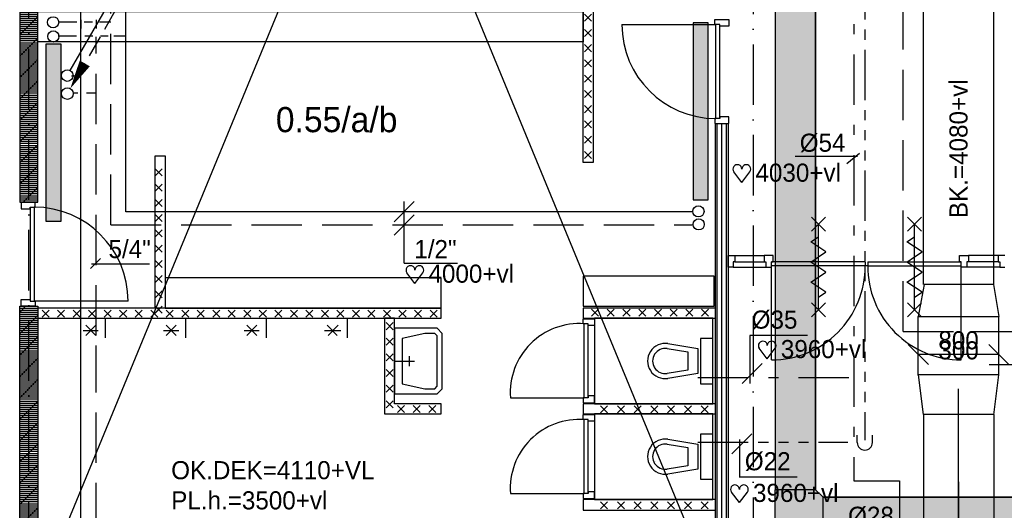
# Model space of a CAD drawing. Extents: x 25315 to 170951, y 867852 to 951952.
# Tile 30 of 119: x 67534 to 77319, y 913725 to 918599. Entities that reach past the tile are written whole.
import ezdxf
from ezdxf.enums import TextEntityAlignment as Align

# ---------------------------------------------------------------- set-up
doc = ezdxf.new("R2010")
doc.units = 0
doc.header["$LTSCALE"] = 100
for name, pattern in [('2322107', [2000, 1000, 1000]), ('2322108', [7, 5, -2]), ('2322109', [10, 5, -2, 1, -2]), ('2322111', [12, 5, -1, 1, -1, 1, -1, 1, -1]), ('CENTER4', [5, 3.125, -0.625, 0.625, -0.625]), ('DASHDOT', [9, 6, -1.5, 0, -1.5]), ('LURETOUR', [6, 4, -2])]:
    doc.linetypes.add(name, pattern=pattern)
doc.layers.get('0').update_dxf_attribs({"linetype": 'CONTINUOUS'})
for name, color, linetype in [('AL$7----_STRAMIEN', 1, 'DASHDOT'), ('ALXAC---_LICHTBETON', 1, 'CONTINUOUS'), ('BOUW', 8, 'CONTINUOUS'), ('KABELGOOT', 8, 'CONTINUOUS'), ('WL531---', 4, 'CONTINUOUS'), ('WL5327--', 4, 'CONTINUOUS'), ('WL561---', 4, 'CONTINUOUS'), ('WL561---_AANVOER', 4, 'CONTINUOUS'), ('WL561---_RETOUR', 4, 'CONTINUOUS'), ('WL570---', 3, 'CONTINUOUS'), ('WL570---_HARTLIJN', 7, 'CONTINUOUS'), ('WL570---_RETOUR', 3, 'CONTINUOUS'), ('WM561---', 1, 'CONTINUOUS'), ('WM570---', 1, 'CONTINUOUS')]:
    doc.layers.add(name, color=color, linetype=linetype)
doc.styles.add('BURO-018', font='BUROFONT.shx', dxfattribs={"height": 180})
doc.styles.add('BURO-025', font='BUROFONT.shx', dxfattribs={"height": 250})

# ---------------------------------------------------------------- blocks, each defined once
blk = doc.blocks.new('2322401')
at = {"color": 0, "linetype": 'CONTINUOUS'}
for p, q in [((-0.5, 0.5, 1), (-0.5, 0.5)), ((-0.5, 0.5, 1), (-0.5, -0.5, 1)), ((0.5, 0.5, 1), (-0.5, 0.5, 1)), ((0.5, 0.5), (-0.5, 0.5)), ((-0.5, 0.5), (-0.5, -0.5)), ((0.5, 0.5, 1), (0.5, 0.5)), ((0.5, -0.5, 1), (0.5, 0.5, 1)), ((0.5, -0.5), (0.5, 0.5)), ((-0.5, -0.5, 1), (-0.5, -0.5)), ((-0.5, -0.5, 1), (0.5, -0.5, 1)), ((-0.5, -0.5), (0.5, -0.5)), ((0.5, -0.5, 1), (0.5, -0.5))]:
    blk.add_line(p, q, dxfattribs=at)
blk = doc.blocks.new('*U35')
at = {"layer": 'ALXAC---_LICHTBETON', "color": 0}
for p, q in [((17649.8, 44834.1), (17719.8, 44904.1)), ((17719.8, 44834.1), (17649.8, 44904.1)), ((17804, 44834.1), (17874, 44904.1)), ((17874, 44834.1), (17804, 44904.1)), ((17958.3, 44834.1), (18028.3, 44904.1)), ((18028.3, 44834.1), (17958.3, 44904.1)), ((18112.5, 44834.1), (18182.5, 44904.1)), ((18182.5, 44834.1), (18112.5, 44904.1)), ((18266.7, 44834.1), (18336.7, 44904.1)), ((18336.7, 44834.1), (18266.7, 44904.1)), ((18420.9, 44834.1), (18490.9, 44904.1)), ((18490.9, 44834.1), (18420.9, 44904.1)), ((18575.2, 44834.1), (18645.2, 44904.1)), ((18645.2, 44834.1), (18575.2, 44904.1)), ((18729.4, 44834.1), (18799.4, 44904.1)), ((18799.4, 44834.1), (18729.4, 44904.1)), ((18883.6, 44834.1), (18953.6, 44904.1)), ((18953.6, 44834.1), (18883.6, 44904.1)), ((19037.9, 44834.1), (19107.9, 44904.1)), ((19107.9, 44834.1), (19037.9, 44904.1)), ((19192.1, 44834.1), (19262.1, 44904.1)), ((19262.1, 44834.1), (19192.1, 44904.1)), ((19346.3, 44834.1), (19416.3, 44904.1)), ((19416.3, 44834.1), (19346.3, 44904.1)), ((19500.6, 44834.1), (19570.6, 44904.1)), ((19570.6, 44834.1), (19500.6, 44904.1)), ((19654.8, 44834.1), (19724.8, 44904.1)), ((19724.8, 44834.1), (19654.8, 44904.1)), ((19809, 44834.1), (19879, 44904.1)), ((19879, 44834.1), (19809, 44904.1)), ((19963.3, 44834.1), (20033.3, 44904.1)), ((20033.3, 44834.1), (19963.3, 44904.1)), ((20117.5, 44834.1), (20187.5, 44904.1)), ((20187.5, 44834.1), (20117.5, 44904.1)), ((20271.7, 44834.1), (20341.7, 44904.1)), ((20341.7, 44834.1), (20271.7, 44904.1)), ((20425.9, 44834.1), (20495.9, 44904.1)), ((20495.9, 44834.1), (20425.9, 44904.1)), ((20580.2, 44834.1), (20650.2, 44904.1)), ((20650.2, 44834.1), (20580.2, 44904.1)), ((20734.4, 44834.1), (20804.4, 44904.1)), ((20804.4, 44834.1), (20734.4, 44904.1)), ((20888.6, 44834.1), (20958.6, 44904.1)), ((20958.6, 44834.1), (20888.6, 44904.1)), ((21042.9, 44834.1), (21112.9, 44904.1)), ((21112.9, 44834.1), (21042.9, 44904.1)), ((21197.1, 44834.1), (21267.1, 44904.1)), ((21267.1, 44834.1), (21197.1, 44904.1)), ((21351.3, 44834.1), (21421.3, 44904.1)), ((21421.3, 44834.1), (21351.3, 44904.1)), ((21505.6, 44834.1), (21575.6, 44904.1)), ((21575.6, 44834.1), (21505.6, 44904.1))]:
    blk.add_line(p, q, dxfattribs=at)
blk = doc.blocks.new('*U34')
at = {"layer": 'ALXAC---_LICHTBETON', "color": 0}
for p, q in [((21193.8, 45734.1), (21263.8, 45804.1)), ((21263.8, 45734.1), (21193.8, 45804.1)), ((21349.3, 45734.1), (21419.3, 45804.1)), ((21419.3, 45734.1), (21349.3, 45804.1)), ((21504.9, 45734.1), (21574.9, 45804.1)), ((21574.9, 45734.1), (21504.9, 45804.1)), ((21152.7, 45689.6), (21082.7, 45759.6)), ((21152.7, 45759.6), (21082.7, 45689.6)), ((21152.7, 45534.1), (21082.7, 45604.1)), ((21152.7, 45604.1), (21082.7, 45534.1)), ((21152.7, 45378.5), (21082.7, 45448.5)), ((21152.7, 45448.5), (21082.7, 45378.5)), ((21152.7, 45223), (21082.7, 45293)), ((21152.7, 45293), (21082.7, 45223)), ((21152.7, 45067.4), (21082.7, 45137.4)), ((21152.7, 45137.4), (21082.7, 45067.4)), ((21152.7, 44911.9), (21082.7, 44981.9)), ((21152.7, 44981.9), (21082.7, 44911.9))]:
    blk.add_line(p, q, dxfattribs=at)
blk = doc.blocks.new('*U36')
at = {"layer": 'ALXAC---_LICHTBETON', "color": 0}
for p, q in [((23152.7, 47473.3), (23082.7, 47543.3)), ((23152.7, 47543.3), (23082.7, 47473.3)), ((23152.7, 47321.8), (23082.7, 47391.8)), ((23152.7, 47391.8), (23082.7, 47321.8)), ((23152.7, 47170.3), (23082.7, 47240.3)), ((23152.7, 47240.3), (23082.7, 47170.3)), ((23152.7, 47018.8), (23082.7, 47088.8)), ((23152.7, 47088.8), (23082.7, 47018.8)), ((23152.7, 46867.3), (23082.7, 46937.3)), ((23152.7, 46937.3), (23082.7, 46867.3)), ((23152.7, 46715.8), (23082.7, 46785.8)), ((23152.7, 46785.8), (23082.7, 46715.8)), ((23152.7, 46564.3), (23082.7, 46634.3)), ((23152.7, 46634.3), (23082.7, 46564.3)), ((23152.7, 46412.8), (23082.7, 46482.8)), ((23152.7, 46482.8), (23082.7, 46412.8)), ((23152.7, 46261.3), (23082.7, 46331.3)), ((23152.7, 46331.3), (23082.7, 46261.3)), ((23152.7, 46109.8), (23082.7, 46179.8)), ((23152.7, 46179.8), (23082.7, 46109.8))]:
    blk.add_line(p, q, dxfattribs=at)
blk = doc.blocks.new('CVHATCH1')
at = {"color": 0, "linetype": 'CONTINUOUS'}
blk.add_solid([(-0.5, -0.5), (0.5, -0.5), (-0.5, 0.5), (0.5, 0.5)], dxfattribs=at)
blk = doc.blocks.new('LU-2D-K-2BC')
at = {"color": 0, "linetype": 'CONTINUOUS'}
for p, q in [((-0.5, 350), (0.5, 350)), ((-0.5, -350), (0.5, -350))]:
    blk.add_line(p, q, dxfattribs=at)
blk = doc.blocks.new('HART')
at = {"color": 1}
for q in [(-39.7, 52.4), (39.7, 52.4)]:
    blk.add_line((0, 0), q, dxfattribs=at)
for centre, start, end in [((-22.1, 65.7), 0, 217.1867), ((22.1, 65.7), 322.8133, 180)]:
    blk.add_arc(centre, 22.1, start, end, dxfattribs=at)
blk = doc.blocks.new('LU-2D-K-320')
at = {"color": 0, "linetype": 'CONTINUOUS'}
for p, q in [((-0.5, 400), (0.5, 400)), ((-0.5, -400), (0.5, -400))]:
    blk.add_line(p, q, dxfattribs=at)
blk = doc.blocks.new('*U206', base_point=(76945.6, 142437.6))
at = {"layer": 'WM570---', "color": 1, "linetype": 'CONTINUOUS'}
for p, q in [((76445.9, 142537.3), (76645.3, 142337.9)), ((77245.9, 142537.3), (77445.3, 142337.9)), ((77345.6, 142437.6), (76545.6, 142437.6))]:
    blk.add_line(p, q, dxfattribs=at)
at = {"layer": 'WM570---', "color": 1, "linetype": 'CONTINUOUS', "style": 'BURO-018'}
for s, p in [('800', (76945.6, 142487.6)), ('300', (76945.6, 142387.6))]:
    blk.add_text(s, height=180, dxfattribs=at).set_placement(p, align=Align.CENTER)
blk = doc.blocks.new('LDS')
at = {"color": 0, "linetype": 'CONTINUOUS'}
for p, q in [((0, 1), (1, 1)), ((0, -1), (1, -1))]:
    blk.add_line(p, q, dxfattribs=at)
blk.add_arc((0, 0), 1, 90, 270, dxfattribs=at)
blk = doc.blocks.new('*U265', base_point=(72036.9, 610818.1))
at = {"color": 0, "linetype": 'CONTINUOUS'}
for p, q in [((72136.9, 610918.1), (71936.9, 610718.1)), ((72036.9, 610306.5), (72036.9, 610918.1)), ((72136.9, 610786.5), (71936.9, 610586.5)), ((72036.9, 610306.5), (72566.9, 610306.5))]:
    blk.add_line(p, q, dxfattribs=at)
at = {"color": 0, "linetype": 'CONTINUOUS', "style": 'BURO-018'}
blk.add_text('1/2"', height=180, dxfattribs=at).set_placement((72136.9, 610356.5))
blk = doc.blocks.new('LDV1107')
at = {"color": 0, "linetype": 'CONTINUOUS'}
blk.add_line((0.25, 0.433), (6.75, 11.691), dxfattribs=at)
blk.add_lwpolyline([(6.75, 11.691, 0, 1, 0), (5.5, 9.526, 1, 1, 0)], format="xyseb", dxfattribs=at)
blk.add_circle((0, 0), 0.5, dxfattribs=at)
blk = doc.blocks.new('LDV3108')
at = {"color": 0, "linetype": 'CONTINUOUS'}
for p, q in [((6.75, 11.691), (5.813, 10.068)), ((5.438, 9.418), (4.5, 7.794)), ((4.125, 7.145), (3.188, 5.521)), ((2.813, 4.871), (1.875, 3.248)), ((1.5, 2.598), (0.563, 0.974))]:
    blk.add_line(p, q, dxfattribs=at)
blk.add_lwpolyline([(0.25, 0.433, 0, 1, 0), (1.5, 2.598, 1, 1, 0)], format="xyseb", dxfattribs=at)
blk.add_circle((0, 0), 0.5, dxfattribs=at)

msp = doc.modelspace()

# ---------------------------------------------------------------- hatches: boundary and pattern name
at = {"layer": 'BOUW'}
h = msp.add_hatch(dxfattribs=at)
h.set_pattern_fill('PREFBET', color=256, style=0)
h.set_pattern_definition([(45, (50105.92, 871110.6), (-106.066, 106.066), [])])
h.paths.add_polyline_path([(67533.6, 921716.3), (67533.6, 916786.7), (67713.6, 916786.7), (67713.6, 921716.3)])
h = msp.add_hatch(dxfattribs=at)
h.set_pattern_fill('RASTER50', color=256, scale=100, style=0)
h.set_pattern_definition([(0, (50105.92, 871110.6), (0, 20), [])])
h.paths.add_polyline_path([(67533.6, 921716.3), (67533.6, 916786.7), (67713.6, 916786.7), (67713.6, 921716.3)])
h = msp.add_hatch(dxfattribs=at)
h.set_pattern_fill('PREFBET', color=256, style=0)
h.set_pattern_definition([(45, (50105.92, 871110.6), (-106.066, 106.066), [])])
h.paths.add_polyline_path([(67533.6, 912587.5), (67533.6, 915752.7), (67713.6, 915752.7), (67713.6, 912587.5)])
h = msp.add_hatch(dxfattribs=at)
h.set_pattern_fill('RASTER50', color=256, scale=100, style=0)
h.set_pattern_definition([(0, (50105.92, 871110.6), (0, 20), [])])
h.paths.add_polyline_path([(67533.6, 912587.5), (67533.6, 915752.7), (67713.6, 915752.7), (67713.6, 912587.5)])
at = {"layer": 'WL531---'}
h = msp.add_hatch(dxfattribs=at)
h.set_pattern_fill('KABELGT', color=8, scale=7, style=0)
h.set_pattern_definition([(0, (8e-11, 771568.626), (21.875, 43.75), [0.7, -43.75])])
h.paths.add_polyline_path([(75043.1, 913929.1), (75443.1, 913929.1), (75443.1, 919230.7), (75044.7, 919230.7), (75043.1, 919229.1)])
h.paths.add_polyline_path([(75518.1, 913854.1), (75518.1, 913454.1), (81816.7, 913454.1), (81816.7, 913854.1)])
h.paths.add_polyline_path([(75043.1, 913929.1), (75043.1, 913454.1), (75518.1, 913454.1), (75518.1, 913854.1), (75443.1, 913929.1)])
h.paths.add_polyline_path([(75312.9, 913454.1), (75042.9, 913454.1), (75042.9, 911212.5), (75312.9, 911212.5)])

# ---------------------------------------------------------------- linework, layer by layer
at = {"color": 3, "linetype": 'CONTINUOUS'}
msp.add_line((77214.1, 914677.1), (76519.8, 914677.1), dxfattribs=at)
at = {"layer": 'AL$7----_STRAMIEN', "color": 1}
for p, q in [((67623.6, 877205.8), (67623.6, 949020.5)), ((74823.6, 948957), (74823.6, 883660.9))]:
    msp.add_line(p, q, dxfattribs=at)
at = {"layer": 'BOUW'}
for p, q in [((74448.6, 912882.6), (74448.6, 917567.3)), ((74448.6, 917567.3), (74573.6, 917567.3)), ((74463.6, 912867.6), (74463.6, 917567.3)), ((74511.1, 912820.1), (74511.1, 917567.3)), ((74558.6, 912772.6), (74558.6, 917567.3)), ((74573.6, 917567.3), (74573.6, 912757.6)), ((68878.6, 915732.7), (68878.6, 917247.7)), ((68878.6, 917247.7), (68978.6, 917247.7)), ((68978.6, 917247.7), (68978.6, 915732.7)), ((68948.6, 917116.9), (68878.6, 917046.9)), ((68948.6, 917046.9), (68878.6, 917116.9)), ((68948.6, 916965.4), (68878.6, 916895.4)), ((68948.6, 916895.4), (68878.6, 916965.4)), ((67549.1, 916786.7), (67549.1, 916719.7)), ((67688.1, 916786.7), (67549.1, 916786.7)), ((67688.1, 916736.7), (67688.1, 916786.7)), ((68948.6, 916813.9), (68878.6, 916743.9)), ((68948.6, 916743.9), (68878.6, 916813.9)), ((67549.1, 916719.7), (67637.1, 916719.7)), ((67637.1, 916736.7), (67637.1, 915802.7)), ((67637.1, 916736.7), (67688.1, 916736.7)), ((67637.1, 916719.7), (67637.1, 916736.7)), ((67677.1, 916736.7), (67677.1, 915802.7)), ((68948.6, 916662.4), (68878.6, 916592.4)), ((68948.6, 916592.4), (68878.6, 916662.4)), ((68948.6, 916510.9), (68878.6, 916440.9)), ((68948.6, 916440.9), (68878.6, 916510.9)), ((68948.6, 916359.4), (68878.6, 916289.4)), ((68948.6, 916289.4), (68878.6, 916359.4)), ((68948.6, 916207.9), (68878.6, 916137.9)), ((68948.6, 916137.9), (68878.6, 916207.9)), ((74640.6, 916255.6), (74933.1, 916255.6)), ((74640.6, 916192.6), (74933.1, 916192.6)), ((75936.1, 916192.6), (75936.1, 916152.6)), ((75961.1, 916192.6), (75961.1, 916152.6)), ((77256.6, 916255.6), (76964.1, 916255.6)), ((77256.6, 916192.6), (76964.1, 916192.6)), ((77256.6, 916255.6), (77256.6, 916192.6)), ((77323.6, 916255.6), (77256.6, 916255.6)), ((77256.6, 916192.6), (77273.6, 916192.6)), ((77273.6, 916192.6), (77273.6, 916141.6)), ((74623.6, 916141.6), (74950.1, 916141.6)), ((75961.1, 916152.6), (75936.1, 916152.6)), ((77273.6, 916141.6), (76947.1, 916141.6)), ((77273.6, 916141.6), (77323.6, 916141.6)), ((68948.6, 916056.4), (68878.6, 915986.4)), ((68948.6, 915986.4), (68878.6, 916056.4)), ((74434, 916051.7), (73134.1, 916051.7)), ((73134.1, 916051.7), (73134.1, 915751.7)), ((74434, 915751.7), (74434, 916051.7)), ((68948.6, 915904.9), (68878.6, 915834.9)), ((68948.6, 915834.9), (68878.6, 915904.9)), ((67549.1, 915819.7), (67637.1, 915819.7)), ((67549.1, 915752.7), (67549.1, 915819.7)), ((67637.1, 915819.7), (67637.1, 915802.7)), ((67637.1, 915802.7), (67688.1, 915802.7)), ((68611.1, 915802.7), (67677.1, 915802.7)), ((67688.1, 915802.7), (67688.1, 915752.7)), ((67688.1, 915752.7), (67549.1, 915752.7)), ((68948.6, 915753.4), (68878.6, 915683.4)), ((68948.6, 915683.4), (68878.6, 915753.4)), ((68978.6, 915732.7), (68878.6, 915732.7)), ((74448.6, 915732.7), (73133.6, 915732.7)), ((73133.6, 915732.7), (73133.6, 915632.7)), ((73134.1, 915751.7), (74434, 915751.7)), ((73216.7, 915653), (73286.7, 915723)), ((73286.7, 915653), (73216.7, 915723)), ((73373, 915653), (73443, 915723)), ((73443, 915653), (73373, 915723)), ((73529.2, 915653), (73599.2, 915723)), ((73599.2, 915653), (73529.2, 915723)), ((73685.5, 915653), (73755.5, 915723)), ((73755.5, 915653), (73685.5, 915723)), ((73841.7, 915653), (73911.7, 915723)), ((73911.7, 915653), (73841.7, 915723)), ((73998, 915653), (74068, 915723)), ((74068, 915653), (73998, 915723)), ((74154.2, 915653), (74224.2, 915723)), ((74224.2, 915653), (74154.2, 915723)), ((74310.5, 915653), (74380.5, 915723)), ((74380.5, 915653), (74310.5, 915723)), ((74448.6, 915632.7), (74448.6, 915732.7)), ((68381.9, 915632.7), (68381.9, 915437.7)), ((73133.6, 915632.7), (73258.6, 915632.7)), ((73133.6, 915577.7), (73133.6, 915627.7)), ((73133.6, 915627.7), (73247.6, 915627.7)), ((74423.6, 915632.7), (73247.6, 915632.7)), ((73247.6, 915632.7), (73247.6, 914782.7)), ((73247.6, 915627.7), (73247.6, 915560.7)), ((73258.6, 915632.7), (74448.6, 915632.7)), ((73258.6, 915632.7), (73258.6, 915632.7)), ((74423.6, 914782.7), (74423.6, 915632.7)), ((68164.4, 915512.7), (68314.4, 915512.7)), ((68189.4, 915462.7), (68289.4, 915562.7)), ((68189.4, 915562.7), (68289.4, 915462.7)), ((68989.4, 915462.7), (69089.4, 915562.7)), ((68989.4, 915562.7), (69089.4, 915462.7)), ((71258.6, 915532.7), (71258.6, 914882.7)), ((71558.6, 915532.7), (71258.6, 915532.7)), ((71683.6, 915532.7), (71558.6, 915532.7)), ((71733.6, 915482.7), (71683.6, 915532.7)), ((73184.6, 915577.7), (73133.6, 915577.7)), ((73144.6, 914843.7), (73144.6, 915577.7)), ((73184.6, 914843.7), (73184.6, 915577.7)), ((73184.6, 915560.7), (73184.6, 915577.7)), ((73247.6, 915560.7), (73184.6, 915560.7)), ((71558.6, 915482.7), (71333.6, 915432.7)), ((71333.6, 915432.7), (71333.6, 914982.7)), ((71658.6, 915482.7), (71558.6, 915482.7)), ((71683.6, 915457.7), (71658.6, 915482.7)), ((71683.6, 914957.7), (71683.6, 915457.7)), ((71733.6, 914932.7), (71733.6, 915482.7)), ((74298.6, 915432.7), (74298.6, 914982.7)), ((74423.6, 915432.7), (74298.6, 915432.7)), ((74423.6, 914982.7), (74423.6, 915432.7)), ((73968.4, 915331.1), (74173.6, 915298.1)), ((73976.4, 915380.5), (74273.6, 915332.7)), ((74273.6, 915332.7), (74273.6, 915082.7)), ((71258.6, 915207.7), (71458.6, 915207.7)), ((71408.6, 915157.7), (71408.6, 915257.7)), ((74173.6, 915298.1), (74173.6, 915117.3)), ((73848.6, 915157.7), (73848.6, 915157.7)), ((74173.6, 915117.3), (73968.4, 915084.3)), ((74273.6, 915082.7), (73976.4, 915034.9)), ((74023.6, 915032.7), (74023.6, 915032.7)), ((71333.6, 914982.7), (71558.6, 914932.7)), ((71558.6, 914932.7), (71658.6, 914932.7)), ((71658.6, 914932.7), (71683.6, 914957.7)), ((71683.6, 914882.7), (71733.6, 914932.7)), ((74298.6, 914982.7), (74423.6, 914982.7)), ((71258.6, 914882.7), (71558.6, 914882.7)), ((71558.6, 914882.7), (71683.6, 914882.7)), ((72410.6, 914843.7), (73144.6, 914843.7)), ((73133.6, 914843.7), (73133.6, 914793.7)), ((73184.6, 914843.7), (73133.6, 914843.7)), ((73184.6, 914860.7), (73184.6, 914843.7)), ((73247.6, 914860.7), (73184.6, 914860.7)), ((73247.6, 914793.7), (73247.6, 914860.7)), ((73133.6, 914793.7), (73247.6, 914793.7)), ((74448.6, 914782.7), (73133.6, 914782.7)), ((73133.6, 914782.7), (73133.6, 914682.7)), ((73247.6, 914782.7), (74423.6, 914782.7)), ((73306.8, 914693.3), (73376.8, 914763.3)), ((73376.8, 914693.3), (73306.8, 914763.3)), ((73473.2, 914693.3), (73543.2, 914763.3)), ((73543.2, 914693.3), (73473.2, 914763.3)), ((73639.7, 914693.3), (73709.7, 914763.3)), ((73709.7, 914693.3), (73639.7, 914763.3)), ((73806.1, 914693.3), (73876.1, 914763.3)), ((73876.1, 914693.3), (73806.1, 914763.3)), ((73972.5, 914693.3), (74042.5, 914763.3)), ((74042.5, 914693.3), (73972.5, 914763.3)), ((74139, 914693.3), (74209, 914763.3)), ((74209, 914693.3), (74139, 914763.3)), ((74305.4, 914693.3), (74375.4, 914763.3)), ((74375.4, 914693.3), (74305.4, 914763.3)), ((74448.6, 914682.7), (74448.6, 914782.7)), ((73133.6, 914682.7), (74448.6, 914682.7)), ((73133.6, 914626), (73133.6, 914676)), ((73133.6, 914676), (73247.6, 914676)), ((73184.6, 914626), (73133.6, 914626)), ((73144.6, 913892), (73144.6, 914626)), ((73184.6, 914609), (73184.6, 914626)), ((73184.6, 913892), (73184.6, 914626)), ((74423.6, 914682.7), (73247.6, 914682.7)), ((73247.6, 914682.7), (73247.6, 913832.7)), ((73247.6, 914676), (73247.6, 914609)), ((74423.6, 913832.7), (74423.6, 914682.7)), ((73247.6, 914609), (73184.6, 914609)), ((73976.4, 914430.5), (74273.6, 914382.7)), ((74298.6, 914482.7), (74298.6, 914032.7)), ((74423.6, 914482.7), (74298.6, 914482.7)), ((74423.6, 914032.7), (74423.6, 914482.7)), ((73968.4, 914381.1), (74173.6, 914348.1)), ((74173.6, 914348.1), (74173.6, 914167.3)), ((74273.6, 914382.7), (74273.6, 914132.7)), ((73848.6, 914207.7), (73848.6, 914207.7)), ((74173.6, 914167.3), (73968.4, 914134.3)), ((74273.6, 914132.7), (73976.4, 914084.9)), ((74023.6, 914082.7), (74023.6, 914082.7)), ((74298.6, 914032.7), (74423.6, 914032.7)), ((72410.6, 913892), (73144.6, 913892)), ((73133.6, 913892), (73133.6, 913842)), ((73184.6, 913892), (73133.6, 913892)), ((73133.6, 913842), (73247.6, 913842)), ((74448.6, 913832.7), (73133.6, 913832.7)), ((73133.6, 913832.7), (73133.6, 913725.7)), ((73184.6, 913909), (73184.6, 913892)), ((73247.6, 913909), (73184.6, 913909)), ((73247.6, 913842), (73247.6, 913909)), ((73247.6, 913832.7), (74423.6, 913832.7)), ((74448.6, 913725.7), (74448.6, 913832.7)), ((73306.8, 913739.7), (73376.8, 913809.7)), ((73376.8, 913739.7), (73306.8, 913809.7)), ((73473.2, 913739.7), (73543.2, 913809.7)), ((73543.2, 913739.7), (73473.2, 913809.7)), ((73639.7, 913739.7), (73709.7, 913809.7)), ((73709.7, 913739.7), (73639.7, 913809.7)), ((73806.1, 913739.7), (73876.1, 913809.7)), ((73876.1, 913739.7), (73806.1, 913809.7)), ((73972.5, 913739.7), (74042.5, 913809.7)), ((74042.5, 913739.7), (73972.5, 913809.7)), ((74139, 913739.7), (74209, 913809.7)), ((74209, 913739.7), (74139, 913809.7)), ((74305.4, 913739.7), (74375.4, 913809.7)), ((74375.4, 913739.7), (74305.4, 913809.7)), ((73133.6, 913725.7), (74448.6, 913725.7))]:
    msp.add_line(p, q, dxfattribs=at)
for points in [[(67533.6, 921716.3), (67533.6, 916786.7), (67713.6, 916786.7), (67713.6, 921716.3)], [(73133.6, 918379.7), (67713.6, 918379.7), (67713.6, 918679.7), (73133.6, 918679.7)], [(73233.6, 918694.7), (73233.6, 917179.7), (73133.6, 917179.7), (73133.6, 918694.7)], [(68978.6, 915732.7), (71723.6, 915732.7), (71723.6, 916032.7), (68978.6, 916032.7)], [(67533.6, 912587.5), (67533.6, 915752.7), (67713.6, 915752.7), (67713.6, 912587.5)], [(71723.6, 915732.7), (67713.6, 915732.7), (67713.6, 915632.7), (71723.6, 915632.7)], [(71723.6, 914782.7), (71258.6, 914782.7), (71258.6, 915632.7), (71158.6, 915632.7), (71158.6, 914682.7), (71723.6, 914682.7)]]:
    msp.add_lwpolyline(points, close=True, dxfattribs=at)
for points in [[(73518.6, 918551.3), (74452.6, 918551.3)], [(74441.6, 918601.3), (74580.6, 918601.3), (74580.6, 918534.3), (74492.6, 918534.3), (74492.6, 918551.3), (74441.6, 918551.3), (74441.6, 918601.3)], [(74452.6, 917617.3), (74452.6, 918551.3)], [(74492.6, 917617.3), (74492.6, 918551.3)], [(74441.6, 917567.3), (74580.6, 917567.3), (74580.6, 917634.3), (74492.6, 917634.3), (74492.6, 917617.3), (74441.6, 917617.3), (74441.6, 917567.3)], [(75401.1, 916496.6), (75541.1, 916636.6)], [(75541.1, 916496.6), (75401.1, 916636.6)], [(76356.1, 916496.6), (76496.1, 916636.6)], [(76496.1, 916496.6), (76356.1, 916636.6)], [(75471.1, 915716.6), (75471.1, 916566.6)], [(76426.1, 915716.6), (76426.1, 916566.6)], [(75471.1, 916241.6), (75546.1, 916291.6), (75396.1, 916391.6), (75471.1, 916441.6)], [(76426.1, 916241.6), (76501.1, 916291.6), (76351.1, 916391.6), (76426.1, 916441.6)], [(74573.6, 916141.6), (74573.6, 916255.6), (74640.6, 916255.6), (74640.6, 916192.6), (74623.6, 916192.6), (74623.6, 916141.6), (74573.6, 916141.6)], [(74950.1, 916141.6), (75006.1, 916141.6), (75006.1, 916192.6), (75023.1, 916192.6), (75023.1, 916255.6), (74933.1, 916255.6), (74933.1, 916192.6), (74950.1, 916192.6), (74950.1, 916141.6), (75006.1, 916141.6)], [(75936.1, 916192.6), (75006.1, 916192.6)], [(75471.1, 916041.6), (75546.1, 916091.6), (75396.1, 916191.6), (75471.1, 916241.6)], [(75961.1, 916192.6), (76891.1, 916192.6)], [(76426.1, 916041.6), (76501.1, 916091.6), (76351.1, 916191.6), (76426.1, 916241.6)], [(76947.1, 916141.6), (76891.1, 916141.6), (76891.1, 916192.6), (76874.1, 916192.6), (76874.1, 916255.6), (76964.1, 916255.6), (76964.1, 916192.6), (76947.1, 916192.6), (76947.1, 916141.6), (76891.1, 916141.6)], [(75006.1, 915218.6), (75006.1, 916152.6)], [(75936.1, 916152.6), (75006.1, 916152.6)], [(75961.1, 916152.6), (76891.1, 916152.6)], [(76891.1, 915218.6), (76891.1, 916152.6)], [(75471.1, 915841.6), (75546.1, 915891.6), (75396.1, 915991.6), (75471.1, 916041.6)], [(76426.1, 915841.6), (76501.1, 915891.6), (76351.1, 915991.6), (76426.1, 916041.6)], [(75401.1, 915646.6), (75541.1, 915786.6)], [(75541.1, 915646.6), (75401.1, 915786.6)], [(76356.1, 915646.6), (76496.1, 915786.6)], [(76496.1, 915646.6), (76356.1, 915786.6)], [(69181.9, 915632.7), (69181.9, 915437.7)], [(69981.9, 915632.7), (69981.9, 915437.7)], [(70788.6, 915632.7), (70788.6, 915437.7)], [(68964.4, 915512.7), (69114.4, 915512.7)], [(69764.4, 915512.7), (69914.4, 915512.7)], [(69789.4, 915562.7), (69889.4, 915462.7)], [(69789.4, 915462.7), (69889.4, 915562.7)], [(70564.4, 915512.7), (70714.4, 915512.7)], [(70574.4, 915512.7), (70724.4, 915512.7)], [(70589.4, 915562.7), (70689.4, 915462.7)], [(70599.4, 915462.7), (70699.4, 915562.7)]]:
    msp.add_lwpolyline(points, dxfattribs=at)
for centre, radius, start, end in [((74452.6, 918551.3), 934, 180, 270), ((67677.1, 915802.7), 934, 0, 90), ((75005.5, 916149.2), 930.6, 270.03613, 0.20977), ((76891.7, 916149.2), 930.6, 179.79023, 269.96387), ((73094.5, 914893.7), 685.8, 85.8145, 184.1855), ((73948.6, 915207.7), 175, 80.86729, 279.13271), ((73948.6, 915207.7), 125, 80.86729, 279.13271), ((73094.5, 913942), 685.8, 85.8145, 184.1855), ((73948.6, 914257.7), 175, 80.86729, 279.13271), ((73948.6, 914257.7), 125, 80.86729, 279.13271)]:
    msp.add_arc(centre, radius, start, end, dxfattribs=at)
at = {"layer": 'KABELGOOT', "color": 8}
for p, q in [((75043.1, 922247.7, 3650), (75043.1, 913929.1, 3650)), ((75043.1, 922247.7, 3710), (75043.1, 913929.1, 3710)), ((75443.1, 913929.1, 3710), (75443.1, 922247.7, 3710)), ((75443.1, 922247.7, 3650), (75443.1, 913929.1, 3650)), ((75443.1, 913929.1, 3650), (75043.1, 913929.1, 3650)), ((75043.1, 913454.1, 3650), (75043.1, 913929.1, 3650)), ((75443.1, 913929.1, 3650), (75443.1, 913929.1, 3650)), ((75443.1, 913929.1, 3650), (75518.1, 913854.1, 3650)), ((99727.7, 913854.1, 3710), (75518.1, 913854.1, 3710)), ((75518.1, 913854.1, 3650), (99727.7, 913854.1, 3650)), ((75518.1, 913854.1, 3650), (75518.1, 913854.1, 3650)), ((75518.1, 913454.1, 3650), (75518.1, 913854.1, 3650))]:
    msp.add_line(p, q, dxfattribs=at)
at = {"layer": 'WL531---', "linetype": '2322109'}
for p, q in [((75824.3, 920254.1), (75824.3, 914018)), ((74273.6, 915044.9), (75824.3, 915044.9)), ((75824.3, 914018), (76277.4, 914018)), ((76277.4, 914018), (76277.4, 912662.8))]:
    msp.add_line(p, q, dxfattribs=at)
at = {"layer": 'WL5327--', "linetype": '2322111'}
for p, q in [((75933.1, 923100.4), (75933.1, 914420.4)), ((74273.6, 914402), (75762.4, 914402))]:
    msp.add_line(p, q, dxfattribs=at)
at = {"layer": 'WL561---', "color": 1}
for p, q in [((75755, 917170.4), (75879.7, 917271.7)), ((68246.1, 916173.2), (68824.1, 916173.2))]:
    msp.add_line(p, q, dxfattribs=at)
for centre in [(67865.4, 918573.2), (67868, 918432.9), (74279, 916694.5), (74281.7, 916565.3)]:
    msp.add_circle(centre, 55.7, dxfattribs=at)
at = {"layer": 'WL561---_AANVOER', "linetype": '2322107'}
for p, q in [((68588.2, 916691.2), (68588.2, 921289.7)), ((68142.5, 913101.1), (68142.5, 918701.3)), ((68096.9, 918434.9), (67917.6, 918434.9)), ((68259.9, 918434.9), (68179.5, 918434.9)), ((68413.6, 918434.9), (68335.6, 918434.9)), ((68588.2, 918434.9), (68468.7, 918434.9)), ((68048.8, 918040.9), (68143.3, 918040.9)), ((74221.1, 916691.2), (68588.2, 916691.2))]:
    msp.add_line(p, q, dxfattribs=at)
at = {"layer": 'WL561---_RETOUR', "linetype": '2322108'}
for p, q in [((76312.4, 915502), (76312.4, 921548)), ((68438.2, 916559.6), (68438.2, 921254.6)), ((67921.5, 918578), (68102.6, 918578)), ((68142.2, 918596.4), (68142.2, 918512)), ((68173.6, 918578), (68255.6, 918578)), ((68293.7, 918596.4), (68293.7, 918512)), ((68326.6, 918578), (68438.2, 918578)), ((68292.5, 915461.5), (68292.5, 918427)), ((68067.9, 917871.9), (68112.3, 917871.9)), ((68196.5, 917871.9), (68294.1, 917871.9)), ((68438.2, 916559.6), (74217.2, 916559.6)), ((76312.4, 915502), (82957.6, 915495.2)), ((68292.5, 913496), (68292.5, 915361.9))]:
    msp.add_line(p, q, dxfattribs=at)
at = {"layer": 'WL570---', "color": 1}
msp.add_line((77167.7, 915172.3), (78875, 915172.3), dxfattribs=at)
at = {"layer": 'WL570---_HARTLIJN', "color": 1, "linetype": 'CONTINUOUS'}
msp.add_line((75861.3, 917240.9), (75239.3, 917240.3), dxfattribs=at)
at = {"layer": 'WL570---_RETOUR', "linetype": 'LURETOUR'}
for p, q in [((76522.4, 915968.6), (76464.1, 915651.7)), ((77266.3, 915651.7), (77214.1, 915968.6)), ((76461.4, 915071.8), (76514.1, 914674.1)), ((77214.1, 914674.1), (77264.1, 915071.8))]:
    msp.add_line(p, q, dxfattribs=at)
at = {"layer": 'WL570---_RETOUR', "linetype": 'CONTINUOUS'}
for p, q in [((77214.1, 915968.6), (76522.4, 915968.6)), ((76464.1, 915651.7), (77266.3, 915651.7)), ((77264.1, 915071.8), (76461.4, 915071.8))]:
    msp.add_line(p, q, dxfattribs=at)
at = {"layer": 'WL570---_RETOUR', "color": 1}
msp.add_line((76864.1, 913540.5), (76864.1, 914932.6), dxfattribs=at)
at = {"layer": 'WM561---'}
for p, q in [((74448.6, 929223.2), (67713.6, 912890.6)), ((67713.6, 929223.2), (74448.6, 912882.6))]:
    msp.add_line(p, q, dxfattribs=at)
at = {"layer": 'WM570---', "linetype": 'CONTINUOUS'}
for p, q in [((68338, 916226.4), (68238.3, 916126.7)), ((75361.8, 915460.4), (74789.1, 915460.4)), ((74789.1, 915460.4), (74789.1, 914983.4)), ((74911.9, 915182.6), (74712.5, 914983.2)), ((74810.5, 914484.7), (74611.1, 914285.3)), ((74687.7, 914428.1), (74687.7, 914049.1)), ((75260.4, 914053.3), (74687.7, 914053.3))]:
    msp.add_line(p, q, dxfattribs=at)
at = {"layer": 'WM570---', "color": 1}
msp.add_line((76864.1, 914006.2), (76864.1, 913104.2), dxfattribs=at)

# ---------------------------------------------------------------- block references
at = {"layer": 'BOUW'}
msp.add_blockref('*U36', (50064.4, 871110.6), dxfattribs=at)
at = {"layer": 'BOUW', "xscale": -1, "rotation": 180}
for name, p in [('*U35', (50105.9, 960548.7)), ('*U34', (50093.5, 960501.1))]:
    msp.add_blockref(name, p, dxfattribs=at)
at = {"layer": 'WL5327--', "linetype": '2322111', "xscale": 75, "yscale": 75, "zscale": 75, "rotation": 89.99999999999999}
msp.add_blockref('LDS', (75932.7, 914397.4), dxfattribs=at)
at = {"layer": 'WL561---', "xscale": 1760, "yscale": 150, "rotation": 90}
for name, p, zscale in [('2322401', (74300.4, 917688, 120), 300), ('CVHATCH1', (74300.4, 917688, 120), 1760), ('2322401', (67869.8, 917476, 120), 300), ('CVHATCH1', (67869.8, 917476, 120), 1760)]:
    msp.add_blockref(name, p, dxfattribs=dict(at, zscale=zscale))
at = {"layer": 'WL561---_AANVOER', "color": 2, "xscale": 115.5, "yscale": 115.5, "zscale": 115.5}
msp.add_blockref('LDV1107', (68006.7, 918044.2), dxfattribs=at)
at = {"layer": 'WL561---_RETOUR', "color": 2, "xscale": 115.5, "yscale": 115.5, "zscale": 115.5}
msp.add_blockref('LDV3108', (68007.2, 917864.5), dxfattribs=at)
at = {"layer": 'WL570---', "color": 1, "xscale": 2, "yscale": 2, "zscale": 2}
for p in [(74710.5, 916982.4), (71461.3, 915979), (74962.8, 915229.8), (74686.1, 913801)]:
    msp.add_blockref('HART', p, dxfattribs=at)
at = {"layer": 'WL570---_RETOUR', "linetype": 'LURETOUR'}
for name, p, xscale, rotation in [('LU-2D-K-2BC', (76864.1, 918279.4), 4620.379231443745, 90.00000000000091), ('LU-2D-K-320', (76864.1, 915359.9), 583.492598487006, 90), ('LU-2D-K-2BC', (76864.1, 913987.4), 1381.451346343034, 270)]:
    msp.add_blockref(name, p, dxfattribs=dict(at, xscale=xscale, rotation=rotation))
at = {"layer": 'WM561---', "linetype": '2322107'}
msp.add_blockref('*U265', (71355.4, 916691.2), dxfattribs=at)
at = {"layer": 'WM570---', "color": 1}
msp.add_blockref('*U206', (76864.1, 915273.9), dxfattribs=at)

# ---------------------------------------------------------------- texts
at = {"layer": 'BOUW', "style": 'BURO-025'}
msp.add_text('0.55/a/b', height=250, dxfattribs=at).set_placement((70079.2, 917481.2))
at = {"layer": 'BOUW', "color": 1, "style": 'BURO-018'}
for s, p in [('OK.DEK=4110+VL', (69039.1, 914033.6)), ('PL.h.=3500+vl', (69039.1, 913733.6))]:
    msp.add_text(s, height=180, dxfattribs=at).set_placement(p)
at = {"layer": 'WL561---', "color": 1, "style": 'BURO-018'}
msp.add_text('5/4"', height=180, dxfattribs=at).set_placement((68416.1, 916230.3))
at = {"layer": 'WL570---', "color": 1, "style": 'BURO-018'}
msp.add_text('BK.=4080+vl', height=180, rotation=90, dxfattribs=at).set_placement((76953.3, 916627.7))
for s, p in [('4030+vl', (74845.6, 916989.2)), ('4000+vl', (71596.4, 915985.8)), ('3960+vl', (75097.9, 915236.5)), ('3960+vl', (74821.2, 913807.8))]:
    msp.add_text(s, height=180, dxfattribs=at).set_placement(p)
at = {"layer": 'WL570---_HARTLIJN', "color": 1, "linetype": 'CENTER4', "style": 'BURO-018'}
for s, p in [('%%c54', (75285.7, 917286.7)), ('%%c28', (75766.1, 913580.5))]:
    msp.add_text(s, height=180, dxfattribs=at).set_placement(p)
at = {"layer": 'WM570---', "linetype": 'CONTINUOUS', "style": 'BURO-018'}
for s, p in [('%%c35', (75262.8, 915529.4)), ('%%c22', (75195.2, 914122.2))]:
    msp.add_text(s, height=180, dxfattribs=at).set_placement(p, align=Align.RIGHT)

doc.saveas('drawing.dxf')
